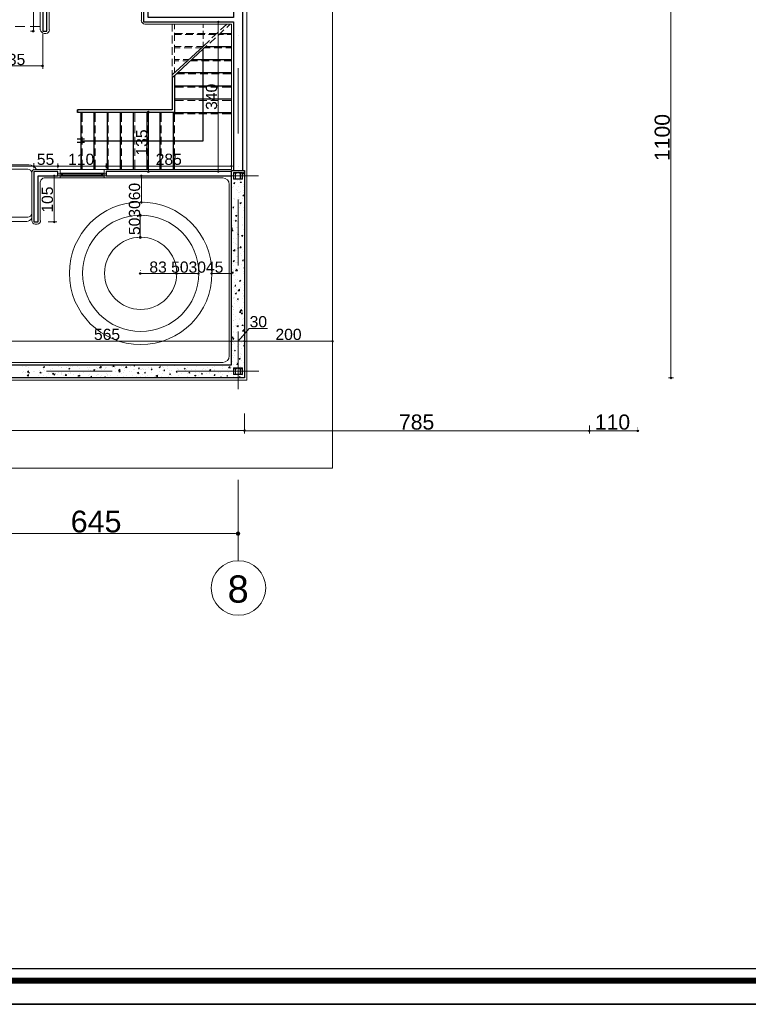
# Model space of a CAD drawing. Header units: metres. Extents: x 5.7 to 89.8, y 4 to 63.5.
# Tile 15 of 22: x 56.6 to 73.2, y 4 to 26.4. Entities that reach past the tile are written whole.
import ezdxf

# ---------------------------------------------------------------- set-up
doc = ezdxf.new("R2010")
doc.units = ezdxf.units.M
doc.header["$MEASUREMENT"] = 0
for name, color, linetype in [('PDF2_ax', 7, 'Continuous'), ('PDF2_column', 7, 'Continuous'), ('PDF2_dim', 7, 'Continuous'), ('PDF2_furn', 7, 'Continuous'), ('PDF2_hatch-plan', 7, 'Continuous'), ('PDF2_KADR', 7, 'Continuous'), ('PDF2_khatchin', 7, 'Continuous'), ('PDF2_Layer5', 7, 'Continuous'), ('PDF2_line-estakhr', 7, 'Continuous'), ('PDF2_shear wall', 7, 'Continuous'), ('PDF2_STAIRS', 7, 'Continuous'), ('PDF2_Text', 7, 'Continuous'), ('PDF2_Text Info.', 7, 'Continuous'), ('PDF2_W', 7, 'Continuous'), ('PDF2_wall', 7, 'Continuous'), ('PDF2_WIN', 7, 'Continuous')]:
    doc.layers.add(name, color=color, linetype=linetype)
doc.styles.add('PDF Arial', font='arial.ttf')

msp = doc.modelspace()

# ---------------------------------------------------------------- hatches: boundary and pattern name
at = {"layer": 'PDF2_dim', "transparency": 33554559}
for points in [[(61.132, 26.415), (61.113, 26.406), (61.104, 26.386), (61.113, 26.367), (61.132, 26.357), (61.152, 26.367), (61.161, 26.386), (61.152, 26.406)], [(56.924, 26.145), (56.943, 26.155), (56.952, 26.174), (56.943, 26.194), (56.924, 26.203), (56.895, 26.194), (56.885, 26.174), (56.895, 26.155)], [(57.164, 25.385), (57.155, 25.404), (57.135, 25.414), (57.107, 25.404), (57.097, 25.385), (57.107, 25.365), (57.135, 25.356), (57.155, 25.365)], [(59.543, 24.364), (59.514, 24.354), (59.505, 24.325), (59.514, 24.306), (59.543, 24.296), (59.563, 24.306), (59.572, 24.325), (59.563, 24.354)], [(56.914, 23.121), (56.904, 23.102), (56.914, 23.083), (56.933, 23.073), (56.952, 23.083), (56.962, 23.102), (56.952, 23.121), (56.933, 23.131)], [(57.463, 23.121), (57.453, 23.102), (57.463, 23.083), (57.482, 23.073), (57.501, 23.083), (57.511, 23.102), (57.501, 23.121), (57.482, 23.131)], [(58.599, 23.083), (58.609, 23.102), (58.599, 23.121), (58.58, 23.131), (58.561, 23.121), (58.551, 23.102), (58.561, 23.083), (58.58, 23.073)], [(61.46, 23.102), (61.45, 23.121), (61.431, 23.131), (61.412, 23.121), (61.402, 23.102), (61.412, 23.083), (61.431, 23.073), (61.45, 23.083)], [(57.396, 22.909), (57.376, 22.9), (57.367, 22.881), (57.376, 22.861), (57.396, 22.852), (57.415, 22.861), (57.424, 22.881), (57.415, 22.9)], [(59.38, 22.909), (59.36, 22.9), (59.351, 22.881), (59.36, 22.861), (59.38, 22.852), (59.399, 22.861), (59.408, 22.881), (59.399, 22.9)], [(59.543, 22.948), (59.563, 22.958), (59.572, 22.977), (59.563, 22.996), (59.543, 23.006), (59.514, 22.996), (59.505, 22.977), (59.514, 22.958)], [(61.132, 22.948), (61.152, 22.958), (61.161, 22.977), (61.152, 22.996), (61.132, 23.006), (61.113, 22.996), (61.104, 22.977), (61.113, 22.958)], [(59.38, 22.245), (59.399, 22.254), (59.408, 22.283), (59.399, 22.303), (59.38, 22.312), (59.36, 22.303), (59.351, 22.283), (59.36, 22.254)], [(59.351, 22.014), (59.331, 22.004), (59.322, 21.975), (59.331, 21.956), (59.351, 21.946), (59.38, 21.956), (59.389, 21.975), (59.38, 22.004)], [(57.396, 21.802), (57.415, 21.811), (57.424, 21.831), (57.415, 21.85), (57.396, 21.86), (57.376, 21.85), (57.367, 21.831), (57.376, 21.811)], [(59.351, 21.445), (59.38, 21.455), (59.389, 21.474), (59.38, 21.503), (59.351, 21.513), (59.331, 21.503), (59.322, 21.474), (59.331, 21.455)], [(59.322, 20.656), (59.331, 20.636), (59.36, 20.627), (59.38, 20.636), (59.389, 20.656), (59.38, 20.675), (59.36, 20.685), (59.331, 20.675)], [(60.198, 20.636), (60.208, 20.656), (60.198, 20.675), (60.179, 20.685), (60.16, 20.675), (60.15, 20.656), (60.16, 20.636), (60.179, 20.627)], [(60.709, 20.656), (60.699, 20.675), (60.68, 20.685), (60.661, 20.675), (60.651, 20.656), (60.661, 20.636), (60.68, 20.627), (60.699, 20.636)], [(60.949, 20.656), (60.959, 20.636), (60.978, 20.627), (60.998, 20.636), (61.007, 20.656), (60.998, 20.675), (60.978, 20.685), (60.959, 20.675)], [(61.46, 20.656), (61.45, 20.675), (61.431, 20.685), (61.412, 20.675), (61.402, 20.656), (61.412, 20.636), (61.431, 20.627), (61.45, 20.636)], [(61.45, 19.095), (61.46, 19.115), (61.45, 19.134), (61.431, 19.144), (61.412, 19.134), (61.402, 19.115), (61.412, 19.095), (61.431, 19.086)], [(61.71, 19.134), (61.701, 19.115), (61.71, 19.095), (61.73, 19.086), (61.749, 19.095), (61.758, 19.115), (61.749, 19.134), (61.73, 19.144)], [(63.762, 19.115), (63.752, 19.134), (63.733, 19.144), (63.714, 19.134), (63.704, 19.115), (63.714, 19.095), (63.733, 19.086), (63.752, 19.095)], [(71.438, 18.248), (71.457, 18.258), (71.467, 18.277), (71.457, 18.296), (71.438, 18.306), (71.419, 18.296), (71.409, 18.277), (71.419, 18.258)], [(61.703, 17.077), (61.701, 17.073), (61.71, 17.054), (61.73, 17.044), (61.749, 17.054), (61.758, 17.073), (61.757, 17.077), (61.758, 17.083), (61.749, 17.102), (61.73, 17.111), (61.71, 17.102), (61.701, 17.083)], [(69.56, 17.092), (69.55, 17.073), (69.56, 17.054), (69.579, 17.044), (69.598, 17.054), (69.608, 17.073), (69.598, 17.092), (69.579, 17.102)], [(70.715, 17.073), (70.706, 17.092), (70.677, 17.102), (70.658, 17.092), (70.648, 17.073), (70.658, 17.054), (70.677, 17.044), (70.706, 17.054)]]:
    msp.add_hatch(color=256, dxfattribs=at).paths.add_polyline_path(points)
at = {"layer": 'PDF2_W', "transparency": 33554559}
msp.add_hatch(color=256, dxfattribs=at).paths.add_polyline_path([(61.633, 14.733), (61.614, 14.771), (61.585, 14.781), (61.547, 14.771), (61.527, 14.733), (61.547, 14.694), (61.585, 14.684), (61.614, 14.694)])

# ---------------------------------------------------------------- linework, layer by layer
at = {"layer": 'PDF2_ax', "lineweight": 9}
for points in [[(61.585, 26.088), (61.585, 26.088)], [(61.585, 25.336), (61.585, 23.844)], [(57.039, 22.881), (58.542, 22.881)], [(59.283, 22.881), (59.283, 22.881)], [(60.034, 22.881), (62.047, 22.881)], [(61.585, 23.092), (61.585, 23.092)], [(61.585, 22.341), (61.585, 20.839)], [(61.585, 20.087), (61.585, 20.087)], [(61.585, 19.336), (61.585, 18.026)], [(57.222, 18.431), (58.715, 18.431)], [(59.466, 18.431), (59.466, 18.431)], [(60.217, 18.431), (62.057, 18.431)], [(61.585, 15.956), (61.585, 14.106)]]:
    msp.add_lwpolyline(points, dxfattribs=at)
msp.add_circle((61.59, 13.495), 0.621, dxfattribs=at)
at = {"layer": 'PDF2_column', "lineweight": 18}
for points in [[(61.479, 22.958), (61.681, 22.958), (61.681, 22.803), (61.479, 22.803)], [(61.518, 22.813), (61.489, 22.813), (61.556, 22.813), (61.527, 22.813), (61.527, 22.938), (61.556, 22.938), (61.556, 22.948), (61.489, 22.948), (61.489, 22.938), (61.518, 22.938)], [(61.633, 22.948), (61.527, 22.948), (61.527, 22.958), (61.633, 22.958)], [(61.633, 22.813), (61.604, 22.813), (61.672, 22.813), (61.643, 22.813), (61.643, 22.938), (61.672, 22.938), (61.672, 22.948), (61.604, 22.948), (61.604, 22.938), (61.633, 22.938)], [(61.633, 22.803), (61.527, 22.803), (61.527, 22.813), (61.633, 22.813)], [(61.479, 18.508), (61.681, 18.508), (61.681, 18.354), (61.479, 18.354)], [(61.518, 18.363), (61.489, 18.363), (61.556, 18.363), (61.527, 18.363), (61.527, 18.489), (61.556, 18.489), (61.556, 18.498), (61.489, 18.498), (61.489, 18.489), (61.518, 18.489)], [(61.633, 18.498), (61.527, 18.498), (61.527, 18.508), (61.633, 18.508)], [(61.633, 18.363), (61.604, 18.363), (61.672, 18.363), (61.643, 18.363), (61.643, 18.489), (61.672, 18.489), (61.672, 18.498), (61.604, 18.498), (61.604, 18.489), (61.633, 18.489)], [(61.633, 18.354), (61.527, 18.354), (61.527, 18.363), (61.633, 18.363)]]:
    msp.add_lwpolyline(points, close=True, dxfattribs=at)
at = {"layer": 'PDF2_dim', "lineweight": 20}
for points in [[(71.438, 18.306), (71.438, 18.335), (71.438, 29.218), (71.438, 29.247)], [(56.924, 26.203), (56.924, 26.232), (56.924, 29.122), (56.924, 29.15)], [(61.065, 26.386), (61.075, 26.386)], [(61.132, 26.357), (61.132, 26.328), (61.132, 23.035), (61.132, 23.006)], [(56.914, 26.174), (56.856, 26.174)], [(57.135, 26.107), (57.135, 25.317)], [(55.806, 25.385), (55.845, 25.385), (57.068, 25.385), (57.097, 25.385)], [(59.553, 24.325), (59.476, 24.325)], [(59.543, 23.006), (59.543, 23.035), (59.543, 24.267), (59.543, 24.296)], [(55.257, 23.102), (55.286, 23.102), (56.875, 23.102), (56.904, 23.102)], [(56.933, 23.131), (56.933, 23.169)], [(56.933, 23.054), (56.933, 23.16)], [(56.962, 23.102), (56.991, 23.102), (57.424, 23.102), (57.453, 23.102)], [(58.551, 23.102), (58.522, 23.102), (57.54, 23.102), (57.511, 23.102)], [(58.609, 23.102), (58.638, 23.102), (61.373, 23.102), (61.402, 23.102)], [(61.431, 23.054), (61.431, 23.16)], [(57.261, 22.881), (57.453, 22.881)], [(59.428, 22.881), (59.437, 22.881)], [(59.553, 22.977), (59.476, 22.977)], [(61.065, 22.977), (61.075, 22.977)], [(57.396, 22.852), (57.396, 22.823), (57.396, 21.889), (57.396, 21.86)], [(59.38, 22.312), (59.38, 22.341), (59.38, 22.823), (59.38, 22.852)], [(56.654, 21.84), (56.644, 21.84)], [(57.261, 21.831), (57.453, 21.831)], [(59.283, 21.975), (59.293, 21.975)], [(59.351, 21.513), (59.351, 21.542), (59.351, 21.917), (59.351, 21.946)], [(59.447, 21.975), (59.437, 21.975)], [(59.283, 21.474), (59.293, 21.474)], [(59.36, 20.723), (59.36, 20.714)], [(60.15, 20.656), (60.121, 20.656), (59.418, 20.656), (59.389, 20.656)], [(60.651, 20.656), (60.622, 20.656), (60.237, 20.656), (60.208, 20.656)], [(61.007, 20.656), (61.046, 20.656), (61.373, 20.656), (61.402, 20.656)], [(61.431, 20.723), (61.431, 20.714)], [(61.585, 19.115), (61.836, 19.404), (62.25, 19.404)], [(55.806, 19.115), (55.835, 19.115), (61.373, 19.115), (61.402, 19.115)], [(61.431, 19.182), (61.431, 19.173)], [(61.46, 19.115), (61.489, 19.115), (61.672, 19.115), (61.701, 19.115)], [(61.758, 19.115), (61.787, 19.115), (63.675, 19.115), (63.704, 19.115)], [(63.733, 19.182), (63.733, 19.173)], [(61.431, 19.047), (61.431, 19.057)], [(71.38, 18.277), (71.496, 18.277)], [(61.73, 17.468), (61.73, 17.015), (61.73, 17.198)], [(61.701, 17.083), (61.672, 17.083), (50.49, 17.083), (50.461, 17.083)], [(69.55, 17.073), (69.521, 17.073), (61.787, 17.073), (61.758, 17.073)], [(69.579, 17.198), (69.579, 17.015)], [(69.579, 17.14), (69.579, 17.131)], [(69.608, 17.073), (69.637, 17.073), (70.619, 17.073), (70.648, 17.073)], [(70.677, 17.14), (70.677, 17.131)], [(61.585, 15.108), (61.585, 14.675)], [(61.479, 14.733), (55.229, 14.733)]]:
    msp.add_lwpolyline(points, dxfattribs=at)
for points in [[(57.482, 23.16), (57.482, 23.054)], [(58.58, 23.16), (58.58, 23.054)], [(59.437, 22.283), (59.447, 22.283)], [(60.179, 20.714), (60.179, 20.723)], [(60.68, 20.714), (60.68, 20.723)], [(60.978, 20.714), (60.978, 20.723)], [(61.73, 19.173), (61.73, 19.182)]]:
    msp.add_lwpolyline(points, close=True, dxfattribs=at)
at = {"layer": 'PDF2_furn', "lineweight": 9}
msp.add_lwpolyline([(20.778, 49.617), (20.778, 51.033), (71.63, 51.033), (71.63, 27.234), (63.733, 27.234), (63.733, 16.225), (20.778, 16.225), (20.778, 29.314)], dxfattribs=at)
at = {"layer": 'PDF2_furn', "lineweight": 18}
for points in [[(55.334, 23.131), (56.818, 23.131)], [(55.373, 23.035), (56.789, 23.035)], [(56.885, 22.938), (56.885, 22.023)], [(56.789, 21.937), (55.383, 21.937)]]:
    msp.add_lwpolyline(points, dxfattribs=at)
msp.add_lwpolyline([(55.28, 21.952, 0.281672), (55.431, 21.84), (56.77, 21.84, 0.253393), (56.88, 21.918)], format="xyb", dxfattribs=at)
for centre, radius, start, end in [((56.822, 22.943), 0.188, 27.2955, 90), ((56.794, 22.943), 0.0915, 0.0055, 90), ((56.794, 22.028), 0.0915, 270, 0)]:
    msp.add_arc(centre, radius, start, end, dxfattribs=at)
at = {"layer": 'PDF2_hatch-plan', "lineweight": 18}
for points in [[(61.498, 22.881), (61.498, 22.881)], [(61.518, 22.909), (61.518, 22.909)], [(61.585, 23.006), (61.595, 22.986), (61.604, 23.006)], [(61.72, 22.977), (61.72, 22.977)], [(61.73, 22.919), (61.73, 22.919)], [(61.566, 22.775), (61.566, 22.775)], [(61.604, 22.775), (61.604, 22.775)], [(61.633, 22.775), (61.633, 22.775)], [(61.71, 22.678), (61.71, 22.678)], [(61.71, 22.649), (61.71, 22.649)], [(61.46, 22.62), (61.46, 22.62)], [(61.479, 22.64), (61.479, 22.64)], [(61.556, 22.572), (61.556, 22.572)], [(61.575, 22.553), (61.575, 22.553)], [(61.595, 22.64), (61.595, 22.64)], [(61.595, 22.505), (61.595, 22.505)], [(61.604, 22.495), (61.604, 22.495)], [(61.643, 22.524), (61.643, 22.524)], [(61.71, 22.505), (61.71, 22.505)], [(61.73, 22.543), (61.72, 22.553), (61.73, 22.553)], [(61.479, 22.37), (61.479, 22.37)], [(61.498, 22.37), (61.498, 22.37)], [(61.498, 22.332), (61.498, 22.332)], [(61.585, 22.38), (61.585, 22.38)], [(61.585, 22.245), (61.585, 22.245)], [(61.604, 22.351), (61.604, 22.351)], [(61.643, 22.216), (61.643, 22.216)], [(61.691, 22.36), (61.691, 22.36)], [(61.73, 22.409), (61.73, 22.409)], [(61.479, 22.129), (61.479, 22.129)], [(61.489, 22.11), (61.489, 22.11)], [(61.498, 22.187), (61.498, 22.187)], [(61.547, 22.052), (61.547, 22.052)], [(61.575, 22.11), (61.575, 22.11)], [(61.575, 22.043), (61.575, 22.043)], [(61.614, 22.158), (61.614, 22.158)], [(61.701, 22.1), (61.701, 22.1)], [(61.71, 22.168), (61.71, 22.168)], [(61.441, 21.898), (61.441, 21.898)], [(61.46, 21.754), (61.46, 21.754)], [(61.489, 21.86), (61.489, 21.86)], [(61.537, 21.956), (61.537, 21.956)], [(61.566, 21.84), (61.566, 21.84)], [(61.575, 21.975), (61.575, 21.975)], [(61.585, 21.773), (61.585, 21.773)], [(61.681, 21.783), (61.681, 21.783)], [(61.691, 21.927), (61.691, 21.927)], [(61.73, 21.898), (61.73, 21.898)], [(61.431, 21.686), (61.45, 21.696), (61.45, 21.667), (61.431, 21.677)], [(61.431, 21.638), (61.45, 21.667), (61.46, 21.628), (61.431, 21.628)], [(61.479, 21.628), (61.479, 21.628)], [(61.479, 21.609), (61.479, 21.609)], [(61.537, 21.696), (61.537, 21.696)], [(61.556, 21.58), (61.556, 21.58)], [(61.566, 21.706), (61.566, 21.706)], [(61.575, 21.628), (61.575, 21.628)], [(61.575, 21.532), (61.575, 21.532)], [(61.595, 21.532), (61.595, 21.532)], [(61.672, 21.744), (61.672, 21.744)], [(61.71, 21.667), (61.71, 21.667)], [(61.73, 21.648), (61.73, 21.648)], [(61.47, 21.465), (61.47, 21.465)], [(61.489, 21.359), (61.489, 21.359)], [(61.518, 21.33), (61.518, 21.33)], [(61.518, 21.33), (61.518, 21.33)], [(61.547, 21.311), (61.547, 21.311)], [(61.556, 21.445), (61.556, 21.445)], [(61.624, 21.494), (61.624, 21.494)], [(61.72, 21.397), (61.72, 21.397)], [(61.73, 21.32), (61.73, 21.32)], [(61.431, 21.128), (61.431, 21.128)], [(61.479, 21.118), (61.479, 21.118)], [(61.547, 21.176), (61.547, 21.176)], [(61.595, 21.282), (61.595, 21.282)], [(61.643, 21.118), (61.643, 21.118)], [(61.672, 21.205), (61.672, 21.205)], [(61.71, 21.157), (61.71, 21.157)], [(61.441, 20.868), (61.441, 20.868)], [(61.46, 20.887), (61.46, 20.887)], [(61.527, 20.906), (61.527, 20.906)], [(61.537, 21.041), (61.537, 21.041)], [(61.556, 20.906), (61.556, 20.906)], [(61.566, 21.051), (61.566, 21.051)], [(61.566, 20.916), (61.566, 20.916)], [(61.575, 21.031), (61.575, 21.031)], [(61.653, 20.858), (61.653, 20.858)], [(61.662, 21.06), (61.662, 21.06)], [(61.71, 20.925), (61.71, 20.925)], [(61.72, 20.887), (61.72, 20.887)], [(61.45, 20.742), (61.45, 20.742)], [(61.489, 20.848), (61.489, 20.848)], [(61.489, 20.714), (61.489, 20.714)], [(61.518, 20.646), (61.518, 20.646)], [(61.527, 20.781), (61.527, 20.781)], [(61.604, 20.762), (61.604, 20.762)], [(61.701, 20.704), (61.701, 20.704)], [(61.73, 20.771), (61.71, 20.781), (61.73, 20.791)], [(61.71, 20.656), (61.71, 20.656)], [(61.72, 20.665), (61.72, 20.665)], [(61.73, 20.8), (61.73, 20.8)], [(61.73, 20.771), (61.73, 20.771)], [(61.47, 20.608), (61.47, 20.608)], [(61.498, 20.608), (61.498, 20.608)], [(61.498, 20.453), (61.498, 20.453)], [(61.518, 20.511), (61.518, 20.511)], [(61.566, 20.521), (61.566, 20.521)], [(61.624, 20.502), (61.624, 20.502)], [(61.643, 20.482), (61.643, 20.482)], [(61.71, 20.444), (61.71, 20.444)], [(61.72, 20.54), (61.72, 20.54)], [(61.489, 20.348), (61.489, 20.348)], [(61.508, 20.376), (61.508, 20.376)], [(61.508, 20.242), (61.508, 20.242)], [(61.537, 20.328), (61.537, 20.328)], [(61.537, 20.184), (61.537, 20.184)], [(61.547, 20.299), (61.547, 20.299)], [(61.643, 20.338), (61.643, 20.338)], [(61.691, 20.203), (61.691, 20.203)], [(61.71, 20.405), (61.71, 20.405)], [(61.71, 20.27), (61.71, 20.27)], [(61.72, 20.386), (61.72, 20.386)], [(61.431, 20.165), (61.431, 20.165)], [(61.47, 20.107), (61.47, 20.107)], [(61.47, 20.087), (61.47, 20.087)], [(61.498, 20.116), (61.498, 20.116)], [(61.498, 19.982), (61.498, 19.982)], [(61.556, 20.039), (61.556, 20.039)], [(61.566, 20.02), (61.566, 20.02)], [(61.585, 20.039), (61.585, 20.039)], [(61.681, 20.078), (61.681, 20.078)], [(61.701, 20.136), (61.701, 20.136)], [(61.701, 20.001), (61.701, 20.001)], [(61.71, 20.145), (61.71, 20.145)], [(61.431, 19.914), (61.441, 19.924), (61.441, 19.895), (61.431, 19.904)], [(61.479, 19.885), (61.479, 19.885)], [(61.489, 19.847), (61.489, 19.847)], [(61.489, 19.837), (61.489, 19.837)], [(61.604, 19.876), (61.604, 19.876)], [(61.624, 19.76), (61.624, 19.76)], [(61.691, 19.876), (61.691, 19.876)], [(61.691, 19.741), (61.691, 19.741)], [(61.72, 19.876), (61.72, 19.876)], [(61.72, 19.779), (61.72, 19.779)], [(61.73, 19.924), (61.73, 19.924)], [(61.47, 19.596), (61.47, 19.596)], [(61.479, 19.577), (61.479, 19.577)], [(61.489, 19.712), (61.489, 19.712)], [(61.518, 19.606), (61.518, 19.606)], [(61.527, 19.673), (61.527, 19.673)], [(61.566, 19.51), (61.566, 19.51)], [(61.604, 19.625), (61.604, 19.625)], [(61.614, 19.616), (61.614, 19.616)], [(61.681, 19.606), (61.681, 19.606)], [(61.701, 19.635), (61.701, 19.635)], [(61.441, 19.471), (61.441, 19.471)], [(61.47, 19.317), (61.47, 19.317)], [(61.479, 19.442), (61.479, 19.442)], [(61.489, 19.327), (61.489, 19.327)], [(61.518, 19.461), (61.518, 19.461)], [(61.556, 19.317), (61.556, 19.317)], [(61.585, 19.471), (61.585, 19.471)], [(61.662, 19.481), (61.662, 19.481)], [(61.662, 19.461), (61.662, 19.461)], [(61.672, 19.336), (61.672, 19.336)], [(61.681, 19.471), (61.681, 19.471)], [(61.72, 19.375), (61.72, 19.375)], [(61.45, 19.211), (61.45, 19.211)], [(61.45, 19.163), (61.45, 19.163)], [(61.47, 19.182), (61.47, 19.182)], [(61.47, 19.095), (61.47, 19.095)], [(61.575, 19.259), (61.575, 19.259)], [(61.662, 19.201), (61.662, 19.201)], [(61.662, 19.076), (61.662, 19.076)], [(61.672, 19.201), (61.672, 19.201)], [(61.701, 19.134), (61.701, 19.134)], [(61.71, 19.201), (61.71, 19.201)], [(61.73, 19.163), (61.73, 19.173)], [(61.73, 19.163), (61.73, 19.163)], [(61.46, 19.047), (61.46, 19.047)], [(61.46, 18.912), (61.46, 18.912)], [(61.498, 19.057), (61.498, 19.057)], [(61.498, 18.884), (61.498, 18.884)], [(61.566, 18.999), (61.566, 18.999)], [(61.595, 18.893), (61.595, 18.893)], [(61.604, 19.038), (61.604, 19.038)], [(61.633, 18.845), (61.633, 18.845)], [(61.662, 18.941), (61.662, 18.941)], [(61.701, 19.057), (61.701, 19.057)], [(61.71, 19.047), (61.71, 19.047)], [(61.72, 18.864), (61.72, 18.864)], [(61.45, 18.778), (61.45, 18.778)], [(61.45, 18.643), (61.45, 18.643)], [(61.489, 18.826), (61.489, 18.826)], [(61.489, 18.739), (61.489, 18.739)], [(61.508, 18.797), (61.508, 18.797)], [(61.556, 18.633), (61.556, 18.633)], [(61.643, 18.758), (61.643, 18.758)], [(61.653, 18.807), (61.653, 18.807)], [(61.653, 18.672), (61.653, 18.672)], [(61.701, 18.624), (61.701, 18.624)], [(61.72, 18.787), (61.72, 18.787)], [(56.664, 18.537), (56.664, 18.537)], [(56.664, 18.392), (56.664, 18.392)], [(56.702, 18.431), (56.702, 18.431)], [(56.741, 18.402), (56.741, 18.402)], [(56.75, 18.537), (56.75, 18.537)], [(56.76, 18.546), (56.76, 18.546)], [(56.808, 18.412), (56.808, 18.412)], [(56.818, 18.527), (56.818, 18.527)], [(56.866, 18.575), (56.866, 18.575)], [(56.914, 18.566), (56.914, 18.566)], [(56.914, 18.421), (56.914, 18.421)], [(56.952, 18.431), (56.952, 18.431)], [(56.962, 18.566), (56.962, 18.566)], [(57.058, 18.566), (57.058, 18.566)], [(57.068, 18.441), (57.068, 18.441)], [(57.078, 18.566), (57.078, 18.566)], [(57.126, 18.412), (57.126, 18.412)], [(57.155, 18.46), (57.155, 18.46)], [(57.164, 18.45), (57.164, 18.45)], [(57.29, 18.556), (57.29, 18.556)], [(57.318, 18.479), (57.318, 18.479)], [(57.338, 18.402), (57.338, 18.402)], [(57.357, 18.489), (57.357, 18.489)], [(57.501, 18.546), (57.501, 18.546)], [(57.501, 18.412), (57.501, 18.412)], [(57.559, 18.392), (57.559, 18.392)], [(57.569, 18.518), (57.569, 18.518)], [(57.569, 18.508), (57.569, 18.508)], [(57.665, 18.518), (57.665, 18.518)], [(57.723, 18.546), (57.723, 18.546)], [(57.742, 18.45), (57.742, 18.45)], [(57.771, 18.546), (57.771, 18.546)], [(57.771, 18.412), (57.771, 18.412)], [(57.819, 18.537), (57.819, 18.537)], [(57.935, 18.537), (57.935, 18.537)], [(57.964, 18.421), (57.964, 18.421)], [(57.973, 18.566), (57.973, 18.566)], [(57.973, 18.489), (57.973, 18.489)], [(57.973, 18.441), (57.973, 18.441)], [(58.002, 18.575), (58.002, 18.575)], [(58.002, 18.575), (58.041, 18.575)], [(58.041, 18.575), (58.041, 18.575)], [(58.06, 18.575), (58.06, 18.575)], [(58.07, 18.575), (58.07, 18.575)], [(58.07, 18.431), (58.07, 18.431)], [(58.07, 18.402), (58.07, 18.402)], [(58.147, 18.527), (58.147, 18.527)], [(58.176, 18.469), (58.176, 18.469)], [(58.205, 18.527), (58.205, 18.527)], [(58.214, 18.45), (58.214, 18.45)], [(58.272, 18.566), (58.272, 18.566)], [(58.301, 18.441), (58.301, 18.441)], [(58.359, 18.518), (58.359, 18.518)], [(58.388, 18.498), (58.388, 18.498)], [(58.436, 18.575), (58.436, 18.575)], [(58.474, 18.575), (58.474, 18.566), (58.455, 18.566), (58.465, 18.575)], [(58.474, 18.479), (58.474, 18.479)], [(58.493, 18.556), (58.493, 18.556)], [(58.532, 18.479), (58.532, 18.479)], [(58.571, 18.508), (58.571, 18.508)], [(58.571, 18.498), (58.571, 18.498)], [(58.59, 18.518), (58.59, 18.518)], [(58.648, 18.575), (58.648, 18.575)], [(58.648, 18.575), (58.657, 18.575)], [(58.705, 18.546), (58.705, 18.546)], [(58.725, 18.518), (58.725, 18.518)], [(58.763, 18.527), (58.763, 18.527)], [(58.782, 18.498), (58.782, 18.498)], [(58.792, 18.546), (58.792, 18.546)], [(58.792, 18.421), (58.792, 18.421)], [(58.869, 18.392), (58.869, 18.392)], [(58.917, 18.537), (58.917, 18.537)], [(58.965, 18.402), (58.965, 18.402)], [(58.975, 18.546), (58.975, 18.546)], [(58.994, 18.575), (58.994, 18.575)], [(58.994, 18.441), (58.994, 18.441)], [(59.004, 18.566), (59.004, 18.566)], [(59.004, 18.489), (59.004, 18.489)], [(59.071, 18.566), (59.071, 18.566)], [(59.12, 18.421), (59.12, 18.421)], [(59.129, 18.537), (59.129, 18.537)], [(59.148, 18.421), (59.148, 18.421)], [(59.197, 18.469), (59.197, 18.469)], [(59.216, 18.479), (59.216, 18.479)], [(59.341, 18.527), (59.341, 18.527)], [(59.37, 18.46), (59.37, 18.46)], [(59.389, 18.46), (59.389, 18.46)], [(59.399, 18.498), (59.399, 18.498)], [(59.428, 18.469), (59.428, 18.469)], [(59.476, 18.469), (59.476, 18.469)], [(59.553, 18.518), (59.553, 18.518)], [(59.601, 18.392), (59.601, 18.392)], [(59.611, 18.527), (59.611, 18.527)], [(59.62, 18.508), (59.62, 18.508)], [(59.63, 18.489), (59.63, 18.489)], [(59.64, 18.46), (59.64, 18.46)], [(59.774, 18.508), (59.774, 18.508)], [(59.803, 18.421), (59.803, 18.421)], [(59.813, 18.556), (59.813, 18.556)], [(59.851, 18.546), (59.851, 18.546)], [(59.851, 18.45), (59.851, 18.45)], [(59.88, 18.527), (59.88, 18.527)], [(59.977, 18.537), (59.977, 18.537)], [(59.986, 18.498), (59.986, 18.498)], [(60.015, 18.45), (60.015, 18.45)], [(60.025, 18.402), (60.025, 18.402)], [(60.073, 18.441), (60.073, 18.441)], [(60.131, 18.556), (60.131, 18.556)], [(60.198, 18.489), (60.198, 18.489)], [(60.217, 18.479), (60.217, 18.479)], [(60.275, 18.431), (60.275, 18.431)], [(60.285, 18.431), (60.285, 18.431)], [(60.381, 18.45), (60.381, 18.45)], [(60.41, 18.479), (60.41, 18.479)], [(60.42, 18.508), (60.42, 18.508)], [(60.497, 18.421), (60.497, 18.421)], [(60.526, 18.469), (60.526, 18.469)], [(60.535, 18.421), (60.535, 18.421)], [(60.622, 18.469), (60.622, 18.469)], [(60.622, 18.402), (60.622, 18.402)], [(60.632, 18.537), (60.632, 18.537)], [(60.709, 18.412), (60.709, 18.412)], [(60.766, 18.469), (60.766, 18.469)], [(60.786, 18.498), (60.786, 18.498)], [(60.834, 18.566), (60.834, 18.566)], [(60.834, 18.46), (60.834, 18.46)], [(60.834, 18.431), (60.834, 18.431)], [(60.882, 18.508), (60.882, 18.508)], [(60.921, 18.402), (60.921, 18.402)], [(60.969, 18.575), (60.969, 18.566), (60.94, 18.575), (60.949, 18.575)], [(61.007, 18.508), (61.007, 18.508)], [(61.036, 18.537), (61.036, 18.537)], [(61.036, 18.46), (61.036, 18.46)], [(61.055, 18.45), (61.055, 18.45)], [(61.094, 18.421), (61.094, 18.421)], [(61.132, 18.402), (61.132, 18.402)], [(61.181, 18.412), (61.181, 18.412)], [(61.238, 18.546), (61.238, 18.546)], [(61.238, 18.489), (61.238, 18.489)], [(61.267, 18.441), (61.267, 18.441)], [(61.277, 18.575), (61.287, 18.575)], [(61.277, 18.421), (61.277, 18.421)], [(61.287, 18.575), (61.287, 18.575)], [(61.287, 18.566), (61.287, 18.566)], [(61.335, 18.46), (61.335, 18.46)], [(61.354, 18.392), (61.354, 18.392)], [(61.431, 18.441), (61.431, 18.441)], [(61.441, 18.518), (61.441, 18.518)], [(61.47, 18.585), (61.47, 18.585)], [(61.479, 18.431), (61.479, 18.431)], [(61.537, 18.595), (61.537, 18.595)], [(61.643, 18.537), (61.643, 18.537)], [(61.681, 18.479), (61.681, 18.479)], [(61.691, 18.421), (61.691, 18.421)], [(56.808, 18.286), (56.808, 18.286)], [(56.943, 18.296), (56.943, 18.296)], [(56.962, 18.286), (56.962, 18.286)], [(57.039, 18.335), (57.039, 18.335)], [(57.058, 18.296), (57.058, 18.296)], [(57.155, 18.325), (57.155, 18.325)], [(57.213, 18.315), (57.213, 18.315)], [(57.222, 18.277), (57.232, 18.286), (57.232, 18.277)], [(57.27, 18.373), (57.27, 18.373)], [(57.357, 18.354), (57.357, 18.354)], [(57.367, 18.286), (57.367, 18.286)], [(57.463, 18.354), (57.463, 18.354)], [(57.559, 18.383), (57.559, 18.383)], [(57.559, 18.363), (57.559, 18.363)], [(57.598, 18.325), (57.598, 18.325)], [(57.713, 18.383), (57.713, 18.383)], [(57.771, 18.383), (57.771, 18.383)], [(57.829, 18.363), (57.829, 18.363)], [(57.964, 18.306), (57.964, 18.306)], [(57.983, 18.373), (57.983, 18.373)], [(58.108, 18.296), (58.108, 18.296)], [(58.176, 18.335), (58.176, 18.335)], [(58.195, 18.363), (58.195, 18.363)], [(58.368, 18.325), (58.368, 18.325)], [(58.378, 18.363), (58.378, 18.363)], [(58.407, 18.354), (58.407, 18.354)], [(58.455, 18.306), (58.455, 18.306)], [(58.465, 18.335), (58.465, 18.335)], [(58.522, 18.277), (58.522, 18.286), (58.532, 18.277)], [(58.58, 18.383), (58.58, 18.383)], [(58.619, 18.354), (58.619, 18.354)], [(58.619, 18.344), (58.619, 18.344)], [(58.686, 18.344), (58.686, 18.344)], [(58.782, 18.286), (58.782, 18.286)], [(58.84, 18.335), (58.84, 18.335)], [(58.917, 18.383), (58.917, 18.383)], [(58.985, 18.315), (58.985, 18.315)], [(59.052, 18.325), (59.052, 18.325)], [(59.187, 18.335), (59.187, 18.335)], [(59.264, 18.315), (59.264, 18.315)], [(59.274, 18.296), (59.274, 18.296)], [(59.37, 18.315), (59.37, 18.315)], [(59.399, 18.363), (59.399, 18.363)], [(59.476, 18.315), (59.476, 18.315)], [(59.524, 18.335), (59.524, 18.335)], [(59.688, 18.306), (59.688, 18.306)], [(59.774, 18.363), (59.774, 18.363)], [(59.803, 18.286), (59.803, 18.286)], [(59.832, 18.306), (59.832, 18.306)], [(59.871, 18.383), (59.871, 18.383)], [(59.9, 18.296), (59.9, 18.296)], [(60.006, 18.315), (60.006, 18.315)], [(60.073, 18.344), (60.073, 18.344)], [(60.121, 18.286), (60.121, 18.286)], [(60.169, 18.277), (60.169, 18.277)], [(60.169, 18.277), (60.169, 18.277)], [(60.217, 18.344), (60.217, 18.344)], [(60.275, 18.286), (60.275, 18.286)], [(60.304, 18.383), (60.304, 18.383)], [(60.4, 18.296), (60.4, 18.296)], [(60.42, 18.373), (60.42, 18.373)], [(60.42, 18.306), (60.42, 18.306)], [(60.632, 18.335), (60.632, 18.335)], [(60.68, 18.344), (60.68, 18.344)], [(60.776, 18.354), (60.776, 18.354)], [(60.824, 18.296), (60.824, 18.296)], [(60.863, 18.373), (60.863, 18.373)], [(60.93, 18.373), (60.93, 18.373)], [(61.026, 18.325), (61.026, 18.325)], [(61.238, 18.354), (61.238, 18.354)], [(61.325, 18.286), (61.325, 18.286)], [(61.441, 18.383), (61.441, 18.383)], [(61.489, 18.315), (61.489, 18.315)], [(61.575, 18.315), (61.575, 18.315)], [(61.681, 18.335), (61.681, 18.335)], [(61.72, 18.354), (61.72, 18.354)]]:
    msp.add_lwpolyline(points, dxfattribs=at)
for points in [[(61.691, 22.929), (61.72, 22.967), (61.72, 22.929)], [(61.508, 22.726), (61.498, 22.698), (61.479, 22.717)], [(61.653, 22.746), (61.662, 22.726), (61.633, 22.726)], [(61.71, 22.447), (61.71, 22.428), (61.691, 22.428)], [(61.653, 22.274), (61.643, 22.245), (61.624, 22.264)], [(61.479, 22.177), (61.479, 22.149), (61.46, 22.149)], [(61.556, 21.985), (61.547, 21.956), (61.527, 21.975)], [(61.537, 21.869), (61.537, 21.85), (61.518, 21.85)], [(61.585, 21.571), (61.595, 21.542), (61.585, 21.551), (61.566, 21.551), (61.585, 21.561)], [(61.691, 21.532), (61.681, 21.503), (61.662, 21.523)], [(61.508, 21.166), (61.47, 21.176), (61.508, 21.205)], [(61.595, 21.243), (61.585, 21.214), (61.585, 21.224), (61.566, 21.234), (61.585, 21.234)], [(61.643, 21.272), (61.653, 21.243), (61.624, 21.243)], [(61.498, 20.954), (61.489, 20.925), (61.47, 20.945)], [(61.701, 20.974), (61.701, 20.945), (61.681, 20.945)], [(61.47, 20.694), (61.47, 20.665), (61.45, 20.675)], [(61.566, 20.714), (61.527, 20.714), (61.556, 20.752)], [(61.643, 20.502), (61.633, 20.473), (61.614, 20.492)], [(61.527, 20.396), (61.527, 20.367), (61.508, 20.367)], [(61.547, 20.213), (61.537, 20.184), (61.518, 20.203)], [(61.614, 20.261), (61.614, 20.299), (61.585, 20.261), (61.575, 20.261), (61.585, 20.261)], [(61.585, 20.087), (61.585, 20.068), (61.566, 20.068)], [(61.633, 19.789), (61.643, 19.77), (61.614, 19.77)], [(61.672, 19.799), (61.633, 19.808), (61.662, 19.837)], [(61.681, 19.76), (61.672, 19.731), (61.653, 19.75)], [(61.585, 19.452), (61.575, 19.442), (61.556, 19.461), (61.585, 19.471)], [(61.691, 19.49), (61.701, 19.461), (61.672, 19.471)], [(61.72, 19.346), (61.681, 19.346), (61.72, 19.384)], [(61.46, 19.211), (61.46, 19.192), (61.441, 19.192)], [(61.489, 19.182), (61.479, 19.153), (61.46, 19.173)], [(61.518, 18.912), (61.518, 18.893), (61.498, 18.893)], [(61.73, 19.018), (61.72, 18.999), (61.701, 19.009)], [(61.575, 18.614), (61.575, 18.585), (61.556, 18.585)], [(61.633, 18.729), (61.624, 18.701), (61.604, 18.72)], [(56.808, 18.441), (56.808, 18.431), (56.808, 18.412), (56.789, 18.412), (56.798, 18.431)], [(56.837, 18.402), (56.827, 18.383), (56.808, 18.392)], [(57.087, 18.412), (57.097, 18.383), (57.068, 18.392)], [(57.174, 18.537), (57.164, 18.508), (57.145, 18.527)], [(57.752, 18.498), (57.742, 18.479), (57.723, 18.489)], [(58.32, 18.469), (58.31, 18.45), (58.291, 18.46)], [(58.465, 18.508), (58.426, 18.508), (58.465, 18.546)], [(58.754, 18.566), (58.763, 18.537), (58.734, 18.537)], [(58.888, 18.441), (58.859, 18.45), (58.888, 18.479)], [(58.898, 18.441), (58.898, 18.431), (58.888, 18.412), (58.869, 18.431), (58.879, 18.431)], [(59.042, 18.537), (59.052, 18.508), (59.023, 18.518)], [(59.235, 18.566), (59.225, 18.546), (59.206, 18.556)], [(59.322, 18.373), (59.283, 18.383), (59.312, 18.412)], [(59.331, 18.508), (59.331, 18.489), (59.312, 18.489)], [(59.476, 18.402), (59.466, 18.383), (59.447, 18.392)], [(59.62, 18.489), (59.62, 18.46), (59.601, 18.46)], [(59.813, 18.537), (59.803, 18.508), (59.784, 18.527)], [(59.909, 18.46), (59.909, 18.441), (59.89, 18.441)], [(60.189, 18.441), (60.198, 18.431), (60.198, 18.412), (60.169, 18.412), (60.189, 18.431)], [(60.381, 18.498), (60.372, 18.479), (60.352, 18.489)], [(60.478, 18.412), (60.487, 18.383), (60.458, 18.392)], [(60.959, 18.469), (60.949, 18.45), (60.93, 18.46)], [(61.402, 18.498), (61.364, 18.508), (61.392, 18.537)], [(56.808, 18.315), (56.779, 18.325), (56.808, 18.354)], [(57.376, 18.383), (57.386, 18.363), (57.357, 18.363)], [(57.415, 18.373), (57.405, 18.344), (57.386, 18.363)], [(57.665, 18.363), (57.675, 18.335), (57.646, 18.335)], [(57.954, 18.335), (57.954, 18.315), (57.935, 18.315)], [(57.983, 18.344), (57.983, 18.315), (57.954, 18.335)], [(58.243, 18.315), (58.243, 18.286), (58.224, 18.286)], [(58.561, 18.306), (58.551, 18.286), (58.532, 18.296)], [(59.746, 18.306), (59.707, 18.315), (59.746, 18.344)], [(60.044, 18.373), (60.044, 18.354), (60.015, 18.363)], [(60.622, 18.344), (60.612, 18.315), (60.593, 18.335)], [(60.766, 18.383), (60.766, 18.363), (60.747, 18.363)], [(61.055, 18.363), (61.055, 18.335), (61.036, 18.335)], [(61.2, 18.306), (61.19, 18.286), (61.171, 18.296)], [(61.344, 18.335), (61.344, 18.315), (61.325, 18.315)], [(61.624, 18.315), (61.633, 18.286), (61.604, 18.286)]]:
    msp.add_lwpolyline(points, close=True, dxfattribs=at)
at = {"layer": 'PDF2_KADR', "lineweight": 25}
for points in [[(5.695, 4.013), (89.785, 4.013), (89.785, 63.476), (5.695, 63.476)], [(5.695, 63.476), (89.785, 63.476), (89.785, 4.013), (5.695, 4.013)], [(6.514, 4.832), (88.841, 4.832), (88.841, 62.657), (6.514, 62.657)]]:
    msp.add_lwpolyline(points, close=True, dxfattribs=at)
at = {"layer": 'PDF2_KADR', "lineweight": 0, "const_width": 0.135}
msp.add_lwpolyline([(6.235, 62.937), (6.235, 4.552), (89.111, 4.552), (89.111, 62.937)], close=True, dxfattribs=at)
at = {"layer": 'PDF2_khatchin', "lineweight": 18}
for points in [[(56.731, 26.28), (56.509, 26.28)], [(57.078, 26.28), (56.847, 26.28)], [(60.083, 26.338), (60.083, 26.165)], [(60.131, 26.338), (60.131, 26.223)], [(60.786, 26.251), (60.786, 26.338)], [(61.325, 26.338), (61.181, 26.203)], [(61.402, 26.338), (61.325, 26.261)], [(60.083, 26.078), (60.083, 25.895)], [(60.131, 26.136), (60.131, 25.953)], [(60.131, 26.126), (60.314, 26.126)], [(60.131, 26.097), (60.295, 26.097)], [(60.381, 26.097), (60.555, 26.097)], [(60.4, 26.126), (60.574, 26.126)], [(60.641, 26.097), (60.824, 26.097)], [(60.661, 26.126), (60.834, 26.126)], [(60.786, 26.001), (60.786, 26.097), (60.786, 26.184)], [(60.911, 26.097), (61.075, 26.097)], [(60.921, 26.126), (61.104, 26.126)], [(61.065, 26.02), (60.94, 25.905)], [(61.123, 26.145), (60.988, 26.02)], [(61.258, 26.203), (61.132, 26.078)], [(61.152, 26.097), (61.248, 26.097)], [(61.335, 26.097), (61.431, 26.097)], [(60.083, 25.808), (60.083, 25.635)], [(60.131, 25.866), (60.131, 25.693)], [(60.131, 25.828), (60.285, 25.828)], [(60.131, 25.799), (60.266, 25.799)], [(60.352, 25.799), (60.526, 25.799)], [(60.372, 25.828), (60.545, 25.828)], [(60.612, 25.799), (60.747, 25.799)], [(60.632, 25.828), (60.786, 25.828), (60.93, 25.963)], [(60.786, 25.837), (60.786, 25.934)], [(60.872, 25.847), (60.786, 25.77)], [(60.824, 25.799), (60.949, 25.799)], [(61.036, 25.799), (61.209, 25.799)], [(61.306, 25.799), (61.431, 25.799)], [(60.131, 25.606), (60.131, 25.433)], [(60.083, 25.548), (60.083, 25.375)], [(60.131, 25.529), (60.246, 25.529)], [(60.131, 25.5), (60.237, 25.5)], [(60.131, 25.346), (60.131, 25.231)], [(60.323, 25.5), (60.42, 25.5)], [(60.333, 25.529), (60.458, 25.529)], [(60.497, 25.5), (60.661, 25.5)], [(60.747, 25.5), (60.921, 25.5)], [(61.007, 25.5), (61.181, 25.5)], [(61.267, 25.5), (61.431, 25.5)], [(60.083, 25.288), (60.083, 25.115)], [(60.169, 25.202), (60.362, 25.202)], [(60.449, 25.202), (60.622, 25.202)], [(60.718, 25.202), (60.892, 25.202)], [(60.978, 25.202), (61.152, 25.202)], [(61.238, 25.202), (61.431, 25.202)], [(60.131, 24.903), (60.343, 24.903)], [(60.429, 24.903), (60.603, 24.903)], [(60.689, 24.903), (60.872, 24.903)], [(60.959, 24.903), (61.132, 24.903)], [(61.219, 24.903), (61.431, 24.903)], [(60.131, 24.595), (60.343, 24.595)], [(60.429, 24.595), (60.603, 24.595)], [(60.689, 24.595), (60.872, 24.595)], [(60.959, 24.595), (61.132, 24.595)], [(61.219, 24.595), (61.431, 24.595)], [(58.031, 24.325), (58.031, 24.113)], [(58.33, 24.325), (58.33, 24.113)], [(58.628, 24.325), (58.628, 24.113)], [(58.927, 24.325), (58.927, 24.113)], [(59.235, 24.325), (59.235, 24.113)], [(59.534, 24.325), (59.534, 24.113)], [(59.832, 24.325), (59.832, 24.113)], [(60.131, 24.325), (60.131, 24.113)], [(60.131, 24.296), (60.343, 24.296)], [(60.429, 24.296), (60.603, 24.296)], [(60.689, 24.296), (60.872, 24.296)], [(60.959, 24.296), (61.132, 24.296)], [(61.219, 24.296), (61.431, 24.296)], [(58.031, 24.027), (58.031, 23.853)], [(58.33, 24.027), (58.33, 23.853)], [(58.628, 24.027), (58.628, 23.853)], [(58.927, 24.027), (58.927, 23.853)], [(59.235, 24.027), (59.235, 23.853)], [(59.534, 24.027), (59.534, 23.853)], [(59.832, 24.027), (59.832, 23.853)], [(60.131, 24.027), (60.131, 23.853)], [(58.031, 23.767), (58.031, 23.593)], [(58.33, 23.767), (58.33, 23.593)], [(58.628, 23.767), (58.628, 23.593)], [(58.927, 23.767), (58.927, 23.593)], [(59.235, 23.767), (59.235, 23.593)], [(59.534, 23.767), (59.534, 23.593)], [(59.832, 23.767), (59.832, 23.593)], [(60.131, 23.767), (60.131, 23.593)], [(58.031, 23.507), (58.031, 23.333)], [(58.33, 23.507), (58.33, 23.333)], [(58.628, 23.507), (58.628, 23.333)], [(58.927, 23.507), (58.927, 23.333)], [(59.235, 23.507), (59.235, 23.333)], [(59.534, 23.507), (59.534, 23.333)], [(59.832, 23.507), (59.832, 23.333)], [(60.131, 23.507), (60.131, 23.333)], [(58.031, 23.247), (58.031, 23.025)], [(58.33, 23.247), (58.33, 23.025)], [(58.628, 23.247), (58.628, 23.025)], [(58.927, 23.247), (58.927, 23.025)], [(59.235, 23.247), (59.235, 23.025)], [(59.534, 23.247), (59.534, 23.025)], [(59.832, 23.247), (59.832, 23.025)], [(60.131, 23.247), (60.131, 23.025)]]:
    msp.add_lwpolyline(points, dxfattribs=at)
at = {"layer": 'PDF2_Layer5', "lineweight": 13}
for points in [[(50.384, 18.229), (61.778, 18.229), (61.778, 29.227), (69.627, 29.227), (69.627, 33.725), (69.329, 33.725), (69.329, 33.629), (61.046, 33.629)], [(59.582, 26.637), (59.582, 29.43), (59.38, 29.43), (59.38, 26.415)], [(57.28, 29.353), (57.28, 26.203)], [(57.078, 29.054), (57.078, 26.203)], [(59.457, 26.338), (61.431, 26.338), (61.431, 23.025), (56.962, 23.025)], [(57.203, 26.126), (57.164, 26.126)], [(56.885, 22.948), (56.885, 21.86)], [(57.53, 22.832), (57.53, 23.025)], [(58.532, 22.832), (58.532, 23.025)], [(57.078, 22.746), (57.078, 21.86)], [(61.229, 22.832), (57.164, 22.832)], [(61.383, 18.778), (61.383, 22.678)], [(57.001, 21.783), (56.962, 21.783)], [(54.911, 18.633), (61.229, 18.633)]]:
    msp.add_lwpolyline(points, dxfattribs=at)
for centre, radius, start, end in [((59.461, 26.42), 0.0819, 180, 270), ((57.169, 26.208), 0.0819, 180, 270), ((57.208, 26.208), 0.0819, 270, 360), ((56.967, 22.953), 0.0819, 90, 180), ((57.169, 22.75), 0.0819, 90, 180), ((61.234, 22.683), 0.149, 0, 90), ((56.967, 21.864), 0.0819, 180, 270), ((57.005, 21.864), 0.0819, 270, 360), ((61.234, 18.782), 0.149, 270, 360)]:
    msp.add_arc(centre, radius, start, end, dxfattribs=at)
at = {"layer": 'PDF2_line-estakhr', "lineweight": 18}
for radius in [1.623, 1.324, 0.823]:
    msp.add_circle((59.365, 20.661), radius, dxfattribs=at)
at = {"layer": 'PDF2_shear wall', "lineweight": 30}
msp.add_lwpolyline([(61.73, 23.006), (61.73, 18.277), (54.988, 18.277), (54.988, 18.575), (61.431, 18.575), (61.431, 23.006)], close=True, dxfattribs=at)
at = {"layer": 'PDF2_STAIRS', "lineweight": 25}
for points in [[(61.181, 26.126), (61.431, 26.126)], [(60.853, 25.828), (61.431, 25.828)], [(58.002, 23.68), (60.786, 23.68), (60.786, 25.77)], [(60.526, 25.529), (61.431, 25.529)], [(60.131, 25.163), (60.131, 24.325), (57.925, 24.325), (57.925, 24.383)], [(60.083, 25.115), (60.083, 24.383), (57.925, 24.383), (57.925, 24.325)], [(60.208, 25.231), (61.431, 25.231)], [(60.131, 24.932), (61.431, 24.932)], [(60.131, 24.633), (61.431, 24.633)], [(58.002, 24.325), (58.002, 23.025)], [(58.301, 24.325), (58.301, 23.025)], [(58.599, 24.325), (58.599, 23.025)], [(58.898, 24.325), (58.898, 23.025)], [(59.197, 24.325), (59.197, 23.025)], [(59.505, 24.325), (59.505, 23.025)], [(59.803, 24.325), (59.803, 23.025)], [(60.102, 24.325), (60.102, 23.025)], [(60.131, 24.325), (61.431, 24.325)], [(58.089, 23.718), (57.916, 23.718)], [(58.089, 23.641), (57.916, 23.641)]]:
    msp.add_lwpolyline(points, dxfattribs=at)
at = {"layer": 'PDF2_Text Info.', "lineweight": 9}
for points in [[(60.786, 25.828), (60.083, 25.182)], [(60.786, 25.77), (60.083, 25.115)]]:
    msp.add_lwpolyline(points, dxfattribs=at)
at = {"layer": 'PDF2_W', "lineweight": 9}
msp.add_lwpolyline([(61.527, 14.733), (61.479, 14.733)], dxfattribs=at)
at = {"layer": 'PDF2_wall', "lineweight": 30}
for points in [[(57.232, 26.174), (57.232, 29.382), (55.277, 29.382), (55.277, 29.179), (57.135, 29.179), (57.135, 26.174)], [(57.03, 21.831), (57.03, 22.881), (57.482, 22.881), (57.482, 22.977), (56.933, 22.977), (56.933, 21.831)]]:
    msp.add_lwpolyline(points, close=True, dxfattribs=at)
for points in [[(61.681, 29.276), (61.479, 29.276), (61.479, 26.483), (59.534, 26.483), (59.534, 29.382), (59.428, 29.382), (59.428, 26.386), (61.479, 26.386), (61.479, 23.006)], [(61.585, 29.276), (61.585, 29.478), (65.38, 29.478), (65.38, 29.276), (61.681, 29.276), (61.681, 23.006)], [(61.431, 22.977), (58.58, 22.977), (58.58, 22.881), (61.431, 22.881)]]:
    msp.add_lwpolyline(points, dxfattribs=at)
at = {"layer": 'PDF2_WIN', "lineweight": 18}
for points in [[(57.53, 22.929), (57.482, 22.929), (57.482, 22.881), (57.53, 22.881)], [(57.53, 22.938), (57.53, 22.871), (57.559, 22.871), (57.559, 22.938)], [(57.559, 22.871), (57.53, 22.871), (57.53, 22.929), (57.559, 22.929), (57.588, 22.929), (57.588, 22.871), (57.559, 22.871), (57.559, 22.929)], [(57.607, 22.919), (57.588, 22.919), (57.588, 22.938), (57.588, 22.871), (57.559, 22.871), (57.559, 22.938), (57.588, 22.938), (57.607, 22.938)], [(57.607, 22.89), (57.607, 22.871), (57.588, 22.871), (57.588, 22.89)], [(57.607, 22.938), (57.607, 22.919), (57.598, 22.919), (57.598, 22.938)], [(57.607, 22.871), (57.607, 22.89), (57.598, 22.89), (57.598, 22.871)], [(58.465, 22.938), (58.455, 22.938), (58.455, 22.919), (58.465, 22.919)], [(58.455, 22.919), (58.455, 22.938), (58.474, 22.938), (58.474, 22.919)], [(58.465, 22.871), (58.455, 22.871), (58.455, 22.89), (58.465, 22.89)], [(58.455, 22.89), (58.455, 22.871), (58.474, 22.871), (58.474, 22.89)], [(58.474, 22.938), (58.474, 22.871), (58.503, 22.871), (58.503, 22.938)], [(58.493, 22.871), (58.493, 22.929), (58.474, 22.929), (58.474, 22.871)], [(58.503, 22.929), (58.532, 22.929), (58.532, 22.871), (58.503, 22.871)], [(58.58, 22.929), (58.532, 22.929), (58.532, 22.881), (58.58, 22.881)]]:
    msp.add_lwpolyline(points, close=True, dxfattribs=at)
for points in [[(57.569, 22.938), (57.55, 22.938), (57.569, 22.938)], [(58.455, 22.938), (57.607, 22.938)], [(58.455, 22.919), (57.607, 22.919)], [(58.455, 22.89), (57.607, 22.89)], [(58.493, 22.938), (58.513, 22.938), (58.493, 22.938)], [(58.503, 22.871), (58.532, 22.871), (58.532, 22.938), (58.503, 22.938), (58.503, 22.871), (58.513, 22.871), (58.493, 22.871)], [(57.569, 22.871), (57.55, 22.871), (57.569, 22.871)], [(58.455, 22.871), (57.607, 22.871)]]:
    msp.add_lwpolyline(points, dxfattribs=at)

# ---------------------------------------------------------------- texts
at = {"layer": 'PDF2_Text', "attachment_point": 7, "style": 'PDF Arial'}
for s, insert, char_height in [('135', (56.143, 25.4), 0.2551), ('55', (57.001, 23.127), 0.2551), ('110', (57.713, 23.127), 0.2551), ('285', (59.707, 23.127), 0.2551), ('83 503045', (59.563, 20.671), 0.2551), ('30', (61.845, 19.428), 0.2551), ('565', (58.301, 19.139), 0.2551), ('200', (62.433, 19.139), 0.2551), ('785', (65.245, 17.096), 0.3447), ('110', (69.704, 17.096), 0.3447), ('645', (57.771, 14.753), 0.4964), ('8', (61.344, 13.152), 0.62)]:
    msp.add_mtext(s, dxfattribs=dict(at, insert=insert, char_height=char_height))
at = {"layer": 'PDF2_Text', "attachment_point": 7, "rotation": 90, "style": 'PDF Arial'}
for s, insert, char_height in [('340', (61.108, 24.383), 0.2551), ('1100', (71.415, 23.218), 0.3447), ('135', (59.519, 23.343), 0.2551), ('503060', (59.355, 21.532), 0.2551), ('105', (57.371, 22.043), 0.2551)]:
    msp.add_mtext(s, dxfattribs=dict(at, insert=insert, char_height=char_height))

doc.saveas('drawing.dxf')
